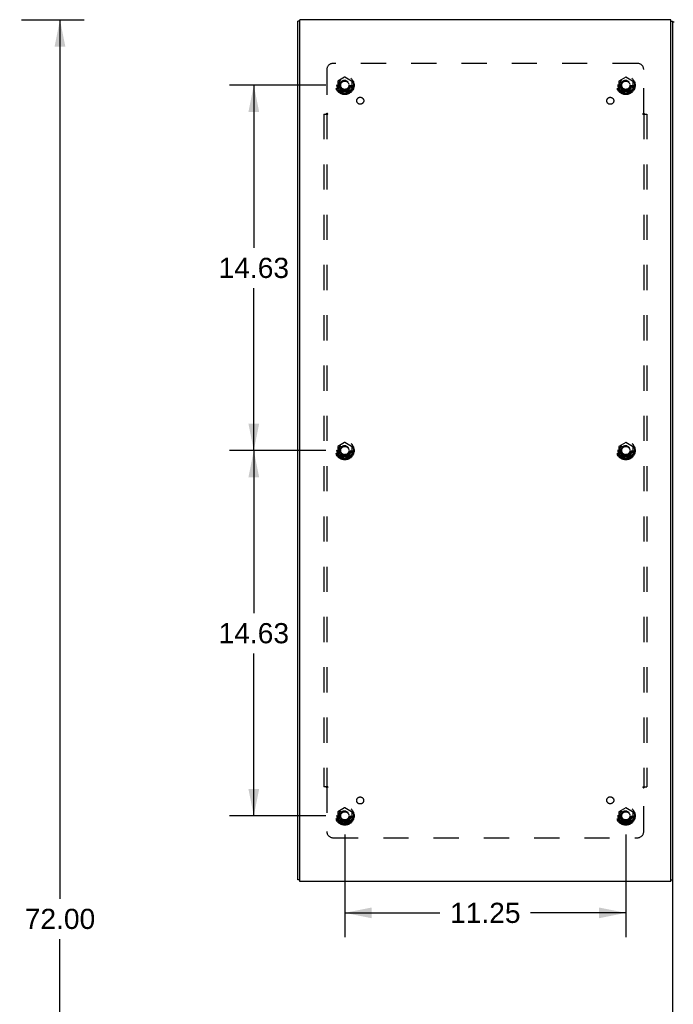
# Model space of a CAD drawing. Header units: inches. Extents: x 0 to 183, y 0 to 118.
# Tile 78 of 80: x 118 to 144, y 39 to 79. Entities that reach past the tile are written whole.
import ezdxf

# ---------------------------------------------------------------- set-up
doc = ezdxf.new("R2010")
doc.units = ezdxf.units.IN
doc.header["$LTSCALE"] = 10.065561
doc.header["$MEASUREMENT"] = 0
doc.linetypes.add('HIDDEN', pattern=[0.2, 0.1, -0.1])
doc.layers.get('0').update_dxf_attribs({"linetype": 'CONTINUOUS'})
for name, color, linetype in [('DEFAULT_2', 8, 'HIDDEN'), ('DIMENSIONS', 7, 'CONTINUOUS'), ('SUBPANEL', 7, 'CONTINUOUS')]:
    doc.layers.add(name, color=color, linetype=linetype)
doc.styles.get("Standard").update_dxf_attribs({"font": 'arial.ttf'})
doc.dimstyles.new('DIMSTYLE_1', dxfattribs={"dimtxt": 0.807398, "dimasz": 1.076531, "dimexe": 0.09, "dimexo": 0.07, "dimgap": 0.0375, "dimtad": 0, "dimtih": 1, "dimtoh": 1, "dimzin": 4, "dimdsep": 46, "dimtxsty": 'Standard', "dimblk": '_FILLED', "dimblk1": '_FILLED', "dimblk2": '_FILLED', "dimcen": 0.09, "dimadec": 3, "dimazin": 1, "dimtfac": 1, "dimtdec": 3, "dimtofl": 0, "dimtmove": 0, "dimatfit": 3, "dimldrblk": '_FILLED', "dimfxl": 0, "dimtolj": 1, "dimtzin": 4, "dimarcsym": 0})

# ---------------------------------------------------------------- blocks, each defined once
blk = doc.blocks.new('_FILLED')
at = {"color": 0, "linetype": 'ByBlock'}
blk.add_solid([(0, 0), (-1, 0.2), (-1, -0.2)], dxfattribs=at)
blk = doc.blocks.new('*D2')
at = {"layer": 'DIMENSIONS', "color": 2, "linetype": 'Continuous'}
for p, q in [((118.083, 78.87), (120.595, 78.87)), ((119.626, 78.87), (119.626, 43.678)), ((119.626, 6.87), (119.626, 42.063)), ((118.083, 6.87), (120.595, 6.87))]:
    blk.add_line(p, q, dxfattribs=at)
at = {"layer": 'DIMENSIONS', "color": 2, "linetype": 'Continuous', "xscale": 1.0765306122, "yscale": 1.0765306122, "zscale": 1.0765306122}
for p, rotation in [((119.626, 78.87), 90), ((119.626, 6.87), 270)]:
    blk.add_blockref('_FILLED', p, dxfattribs=dict(at, rotation=rotation))
at = {"layer": 'DIMENSIONS', "color": 2, "linetype": 'Continuous', "insert": (119.626, 43.274), "char_height": 0.8074, "width": 2.82139, "attachment_point": 2, "line_spacing_factor": 0.9}
blk.add_mtext('72.00', dxfattribs=at)
blk = doc.blocks.new('*D13')
at = {"layer": 'DIMENSIONS', "color": 2, "linetype": 'Continuous'}
for p, q in [((131.027, 46.242), (131.027, 42.143)), ((142.277, 46.242), (142.277, 42.143)), ((131.027, 43.112), (134.838, 43.112)), ((142.277, 43.112), (138.466, 43.112))]:
    blk.add_line(p, q, dxfattribs=at)
at = {"layer": 'DIMENSIONS', "color": 2, "linetype": 'Continuous', "xscale": 1.0765306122, "yscale": 1.0765306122, "zscale": 1.0765306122, "rotation": 180}
blk.add_blockref('_FILLED', (131.027, 43.112), dxfattribs=at)
at = {"layer": 'DIMENSIONS', "color": 2, "linetype": 'Continuous', "xscale": 1.0765306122, "yscale": 1.0765306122, "zscale": 1.0765306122}
blk.add_blockref('_FILLED', (142.277, 43.112), dxfattribs=at)
at = {"layer": 'DIMENSIONS', "color": 2, "linetype": 'Continuous', "insert": (136.652, 43.516), "char_height": 0.8074, "width": 2.82139, "attachment_point": 2, "line_spacing_factor": 0.9}
blk.add_mtext('11.25', dxfattribs=at)
blk = doc.blocks.new('*D14')
at = {"layer": 'DIMENSIONS', "color": 2, "linetype": 'Continuous'}
for p, q in [((130.273, 61.62), (126.416, 61.62)), ((127.385, 61.62), (127.385, 55.115)), ((127.385, 46.995), (127.385, 53.5)), ((130.273, 46.995), (126.416, 46.995))]:
    blk.add_line(p, q, dxfattribs=at)
at = {"layer": 'DIMENSIONS', "color": 2, "linetype": 'Continuous', "xscale": 1.0765306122, "yscale": 1.0765306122, "zscale": 1.0765306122}
for p, rotation in [((127.385, 61.62), 90), ((127.385, 46.995), 270)]:
    blk.add_blockref('_FILLED', p, dxfattribs=dict(at, rotation=rotation))
at = {"layer": 'DIMENSIONS', "color": 2, "linetype": 'Continuous', "insert": (127.385, 54.712), "char_height": 0.8074, "width": 2.82139, "attachment_point": 2, "line_spacing_factor": 0.9}
blk.add_mtext('14.63', dxfattribs=at)
blk = doc.blocks.new('*D15')
at = {"layer": 'DIMENSIONS', "color": 2, "linetype": 'Continuous'}
for p, q in [((130.273, 76.245), (126.416, 76.245)), ((127.385, 76.245), (127.385, 69.74)), ((127.385, 61.62), (127.385, 68.125)), ((130.273, 61.62), (126.416, 61.62))]:
    blk.add_line(p, q, dxfattribs=at)
at = {"layer": 'DIMENSIONS', "color": 2, "linetype": 'Continuous', "xscale": 1.0765306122, "yscale": 1.0765306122, "zscale": 1.0765306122}
for p, rotation in [((127.385, 76.245), 90), ((127.385, 61.62), 270)]:
    blk.add_blockref('_FILLED', p, dxfattribs=dict(at, rotation=rotation))
at = {"layer": 'DIMENSIONS', "color": 2, "linetype": 'Continuous', "insert": (127.385, 69.337), "char_height": 0.8074, "width": 2.82139, "attachment_point": 2, "line_spacing_factor": 0.9}
blk.add_mtext('14.63', dxfattribs=at)

msp = doc.modelspace()

# ---------------------------------------------------------------- linework, layer by layer
at = {"color": 3, "linetype": 'Continuous'}
for p, q in [((129.227, 44.37), (129.227, 78.87)), ((144.077, 78.87), (129.227, 78.87)), ((144.077, 44.37), (144.077, 78.87)), ((129.152, 44.433), (129.152, 78.807)), ((144.152, 78.807), (144.152, 44.433)), ((144.077, 44.37), (129.227, 44.37))]:
    msp.add_line(p, q, dxfattribs=at)
at = {"color": 7, "linetype": 'Continuous'}
for p, q in [((129.227, 78.807), (129.152, 78.807)), ((144.077, 78.807), (144.152, 78.807)), ((144.21, 78.766), (144.152, 78.766)), ((129.227, 44.433), (129.152, 44.433)), ((144.077, 44.433), (144.152, 44.433)), ((144.152, 44.433), (144.152, 6.974))]:
    msp.add_line(p, q, dxfattribs=at)
at = {"layer": 'DEFAULT_2', "color": 8, "linetype": 'HIDDEN'}
for p, q in [((131.022, 76.563), (130.754, 76.408)), ((131.299, 76.408), (131.032, 76.563)), ((142.272, 76.563), (142.004, 76.408)), ((142.549, 76.408), (142.282, 76.563)), ((130.749, 76.4), (130.749, 76.091)), ((130.754, 76.082), (131.022, 75.928)), ((131.032, 75.928), (131.299, 76.082)), ((131.304, 76.4), (131.304, 76.091)), ((141.999, 76.4), (141.999, 76.091)), ((142.004, 76.082), (142.272, 75.928)), ((142.282, 75.928), (142.549, 76.082)), ((142.554, 76.4), (142.554, 76.091)), ((131.022, 61.938), (130.754, 61.783)), ((131.299, 61.783), (131.032, 61.938)), ((142.272, 61.938), (142.004, 61.783)), ((142.549, 61.783), (142.282, 61.938)), ((130.749, 61.775), (130.749, 61.466)), ((131.304, 61.775), (131.304, 61.466)), ((141.999, 61.775), (141.999, 61.466)), ((142.554, 61.775), (142.554, 61.466)), ((130.754, 61.457), (131.022, 61.303)), ((131.032, 61.303), (131.299, 61.457)), ((142.004, 61.457), (142.272, 61.303)), ((142.282, 61.303), (142.549, 61.457)), ((131.022, 47.313), (130.754, 47.158)), ((131.299, 47.158), (131.032, 47.313)), ((142.272, 47.313), (142.004, 47.158)), ((142.549, 47.158), (142.282, 47.313)), ((130.749, 47.15), (130.749, 46.841)), ((131.304, 47.15), (131.304, 46.841)), ((141.999, 47.15), (141.999, 46.841)), ((142.554, 47.15), (142.554, 46.841)), ((130.754, 46.832), (131.022, 46.678)), ((131.032, 46.678), (131.299, 46.832)), ((142.004, 46.832), (142.272, 46.678)), ((142.282, 46.678), (142.549, 46.832))]:
    msp.add_line(p, q, dxfattribs=at)
for centre, radius in [((131.027, 76.245), 0.372), ((131.027, 76.245), 0.356), ((131.027, 76.245), 0.312), ((142.277, 76.245), 0.372), ((142.277, 76.245), 0.356), ((142.277, 76.245), 0.312), ((131.027, 76.245), 0.204), ((131.027, 76.245), 0.188), ((131.027, 76.245), 0.183), ((131.027, 76.245), 0.165), ((142.277, 76.245), 0.204), ((142.277, 76.245), 0.188), ((142.277, 76.245), 0.183), ((142.277, 76.245), 0.165), ((131.027, 61.62), 0.372), ((131.027, 61.62), 0.356), ((131.027, 61.62), 0.312), ((142.277, 61.62), 0.372), ((142.277, 61.62), 0.356), ((142.277, 61.62), 0.312), ((131.027, 61.62), 0.204), ((131.027, 61.62), 0.188), ((131.027, 61.62), 0.183), ((131.027, 61.62), 0.165), ((142.277, 61.62), 0.204), ((142.277, 61.62), 0.188), ((142.277, 61.62), 0.183), ((142.277, 61.62), 0.165), ((131.027, 46.995), 0.372), ((131.027, 46.995), 0.356), ((131.027, 46.995), 0.312), ((142.277, 46.995), 0.372), ((142.277, 46.995), 0.356), ((142.277, 46.995), 0.312), ((131.027, 46.995), 0.204), ((131.027, 46.995), 0.188), ((131.027, 46.995), 0.183), ((131.027, 46.995), 0.165), ((142.277, 46.995), 0.204), ((142.277, 46.995), 0.188), ((142.277, 46.995), 0.183), ((142.277, 46.995), 0.165)]:
    msp.add_circle(centre, radius, dxfattribs=at)
for centre, start, end in [((131.027, 76.554), 60.0127, 119.9883), ((142.277, 76.554), 60.0127, 119.9883), ((130.759, 76.4), 120.012, 179.9887), ((130.759, 76.091), 180.0124, 239.9892), ((131.294, 76.4), 0.0124, 59.9892), ((131.294, 76.091), 300.012, 359.9887), ((142.009, 76.4), 120.012, 179.9887), ((142.009, 76.091), 180.0124, 239.9892), ((142.544, 76.4), 0.0124, 59.9892), ((142.544, 76.091), 300.012, 359.9887), ((131.027, 75.936), 240.0127, 299.9883), ((142.277, 75.936), 240.0127, 299.9883), ((131.027, 61.929), 60.0127, 119.9883), ((142.277, 61.929), 60.0127, 119.9883), ((130.759, 61.775), 120.012, 179.9887), ((131.294, 61.775), 0.0124, 59.9892), ((142.009, 61.775), 120.012, 179.9887), ((142.544, 61.775), 0.0124, 59.9892), ((130.759, 61.466), 180.0124, 239.9892), ((131.027, 61.311), 240.0127, 299.9883), ((131.294, 61.466), 300.012, 359.9887), ((142.009, 61.466), 180.0124, 239.9892), ((142.277, 61.311), 240.0127, 299.9883), ((142.544, 61.466), 300.012, 359.9887), ((131.027, 47.304), 60.0127, 119.9883), ((142.277, 47.304), 60.0127, 119.9883), ((130.759, 47.15), 120.012, 179.9887), ((131.294, 47.15), 0.0124, 59.9892), ((142.009, 47.15), 120.012, 179.9887), ((142.544, 47.15), 0.0124, 59.9892), ((130.759, 46.841), 180.0124, 239.9892), ((131.027, 46.686), 240.0127, 299.9883), ((131.294, 46.841), 300.012, 359.9887), ((142.009, 46.841), 180.0124, 239.9892), ((142.277, 46.686), 240.0127, 299.9883), ((142.544, 46.841), 300.012, 359.9887)]:
    msp.add_arc(centre, 0.01, start, end, dxfattribs=at)
at = {"layer": 'SUBPANEL', "color": 8, "linetype": 'HIDDEN'}
for p, q in [((130.308, 76.87), (130.308, 75.124)), ((142.746, 77.12), (130.558, 77.12)), ((142.996, 75.124), (142.996, 76.87)), ((130.183, 75.089), (130.183, 48.151)), ((130.183, 75.089), (130.348, 75.089)), ((130.308, 75.089), (130.308, 48.151)), ((142.955, 75.089), (143.121, 75.089)), ((142.996, 75.089), (142.996, 48.151)), ((143.121, 75.089), (143.121, 48.151)), ((130.348, 48.151), (130.183, 48.151)), ((130.308, 48.116), (130.308, 46.37)), ((142.955, 48.151), (143.121, 48.151)), ((142.996, 46.37), (142.996, 48.116)), ((130.558, 46.12), (142.746, 46.12))]:
    msp.add_line(p, q, dxfattribs=at)
for points in [[(130.269, 75.089), (130.275, 75.093), (130.279, 75.097), (130.283, 75.1), (130.286, 75.103), (130.289, 75.106), (130.295, 75.112)], [(130.295, 75.112), (130.299, 75.116), (130.303, 75.12), (130.308, 75.124)], [(130.348, 75.089), (130.346, 75.094), (130.344, 75.098), (130.34, 75.102), (130.336, 75.105), (130.332, 75.108), (130.328, 75.111), (130.323, 75.114), (130.318, 75.117), (130.313, 75.121), (130.308, 75.124)], [(142.955, 75.089), (142.957, 75.094), (142.96, 75.098), (142.964, 75.102), (142.968, 75.105), (142.972, 75.108), (142.976, 75.111), (142.981, 75.114), (142.986, 75.117), (142.991, 75.121), (142.996, 75.124)], [(143.015, 75.106), (143.008, 75.112), (143.005, 75.116), (143, 75.12), (142.996, 75.124)], [(143.035, 75.089), (143.029, 75.093), (143.025, 75.097), (143.021, 75.1), (143.018, 75.103), (143.015, 75.106)], [(130.269, 48.151), (130.275, 48.147), (130.279, 48.144), (130.283, 48.141), (130.286, 48.138), (130.289, 48.135)], [(130.289, 48.135), (130.295, 48.128), (130.299, 48.124), (130.303, 48.121), (130.308, 48.116)], [(130.348, 48.151), (130.346, 48.147), (130.344, 48.142), (130.34, 48.139), (130.336, 48.135), (130.332, 48.132), (130.328, 48.13), (130.323, 48.127), (130.318, 48.124), (130.313, 48.12), (130.308, 48.116)], [(142.955, 48.151), (142.957, 48.147), (142.96, 48.142), (142.964, 48.139), (142.968, 48.135), (142.972, 48.132), (142.976, 48.13), (142.981, 48.127), (142.986, 48.124), (142.991, 48.12), (142.996, 48.116)], [(143.008, 48.128), (143.005, 48.124), (143, 48.121), (142.996, 48.116)], [(143.035, 48.151), (143.029, 48.147), (143.025, 48.144), (143.021, 48.141), (143.018, 48.138), (143.015, 48.135), (143.008, 48.128)]]:
    msp.add_lwpolyline(points, dxfattribs=at)
for centre, radius in [((131.027, 76.245), 0.25), ((142.277, 76.245), 0.25), ((131.646, 75.627), 0.14), ((141.655, 75.623), 0.14), ((131.027, 61.62), 0.25), ((142.277, 61.62), 0.25), ((131.642, 47.611), 0.14), ((141.655, 47.618), 0.14), ((131.027, 46.995), 0.25), ((142.277, 46.995), 0.25)]:
    msp.add_circle(centre, radius, dxfattribs=at)
for centre, start, end in [((130.558, 76.87), 90, 180), ((142.746, 76.87), 0, 90), ((130.558, 46.37), 180, 270), ((142.746, 46.37), 270, 360)]:
    msp.add_arc(centre, 0.25, start, end, dxfattribs=at)

# ---------------------------------------------------------------- dimensions: what is measured, and where the dimension line sits
at = {"layer": 'DIMENSIONS', "color": 2, "linetype": 'Continuous'}
for base, p1, p2, angle, picture, middle in [((119.626, 6.87), (118.013, 78.87), (118.013, 6.87), 270, '*D2', (119.626, 42.866)), ((127.385088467, 76.245329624), (130.343351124, 61.620329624), (130.343351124, 76.245329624), 90, '*D15', (127.419391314, 68.928327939)), ((127.385088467, 61.620329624), (130.343351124, 46.995329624), (130.343351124, 61.620329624), 90, '*D14', (127.419391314, 54.303328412)), ((131.027, 43.112), (142.277, 46.312), (131.027, 46.312), 180, '*D13', (136.689, 43.108))]:
    dim = msp.add_linear_dim(base=base, p1=p1, p2=p2, angle=angle, dimstyle='DIMSTYLE_1', dxfattribs=at)
    dim.commit()
    dim.dimension.update_dxf_attribs({"geometry": picture, "text_midpoint": middle, "dimtype": 160})

doc.saveas('drawing.dxf')
